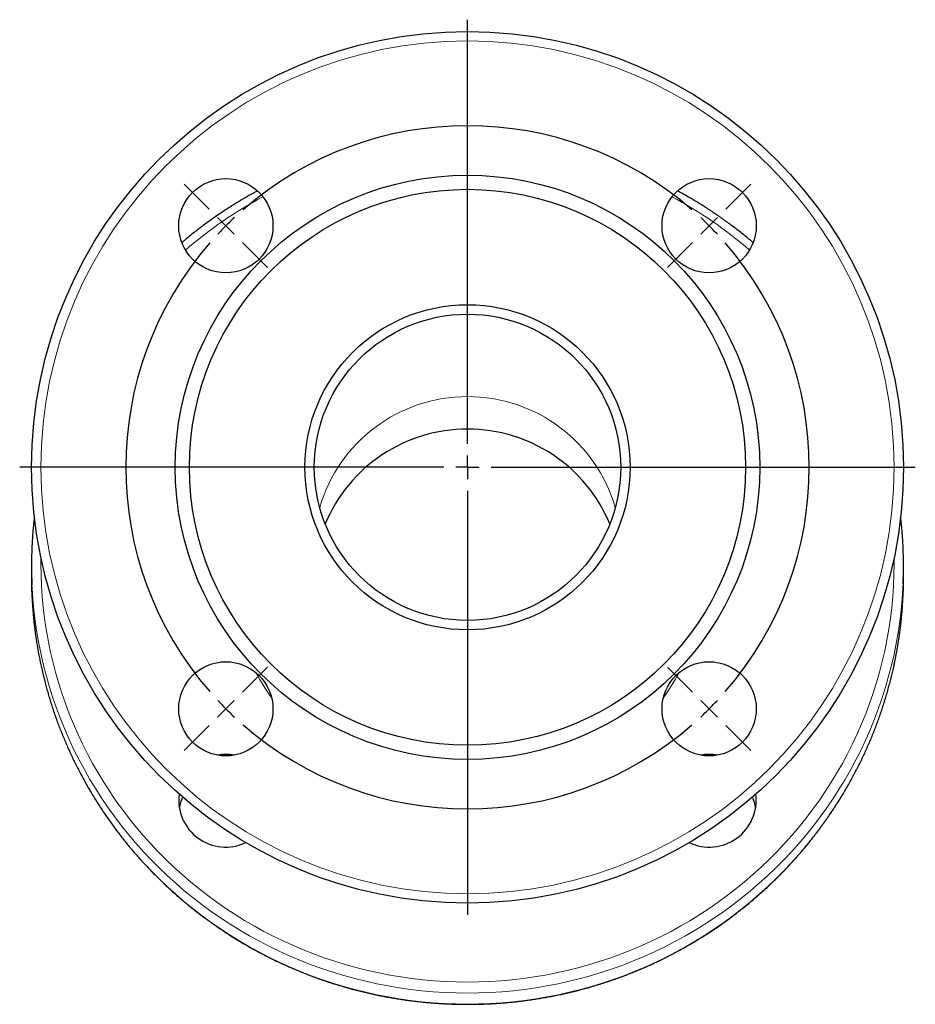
# Model space of a CAD drawing. Header units: millimetres. Extents: x 40 to 554, y 11 to 415.
# Tile 4 of 4: x 364 to 554, y 206 to 415. Entities that reach past the tile are written whole.
import ezdxf

# ---------------------------------------------------------------- set-up
doc = ezdxf.new("R2010")
doc.units = ezdxf.units.MM
doc.layers.add('FORMAT', color=7, linetype='Continuous')

# ---------------------------------------------------------------- blocks, each defined once
blk = doc.blocks.new('SW_CENTERMARKSYMBOL_0')
at = {"layer": 'FORMAT', "color": 0}
for p, q in [((0, 5), (0, 95)), ((-54.8, 54.8), (-60.1, 60.1)), ((54.8, 54.8), (60.1, 60.1)), ((-51.27, 51.27), (-53.03, 53.03)), ((51.27, 51.27), (53.03, 53.03)), ((-51.27, 51.27), (-49.5, 49.5)), ((51.27, 51.27), (49.5, 49.5)), ((-47.73, 47.73), (-42.43, 42.43)), ((47.73, 47.73), (42.43, 42.43)), ((0, 0), (0, 2.5)), ((-5, 0), (-95, 0)), ((0, 0), (-2.5, 0)), ((0, 0), (0, -2.5)), ((0, 0), (2.5, 0)), ((5, 0), (95, 0)), ((0, -5), (0, -95)), ((-47.73, -47.73), (-42.43, -42.43)), ((47.73, -47.73), (42.43, -42.43)), ((-51.27, -51.27), (-49.5, -49.5)), ((51.27, -51.27), (49.5, -49.5)), ((-51.27, -51.27), (-53.03, -53.03)), ((51.27, -51.27), (53.03, -53.03)), ((-54.8, -54.8), (-60.1, -60.1)), ((54.8, -54.8), (60.1, -60.1))]:
    blk.add_line(p, q, dxfattribs=at)
for start, end in [(48.9514, 131.0486), (133.0243, 135), (45, 46.9757), (135, 136.9757), (43.0243, 45), (138.9514, 221.0486), (318.9514, 41.0486), (223.0243, 225), (315, 316.9757), (225, 226.9757), (313.0243, 315), (228.9514, 311.0486)]:
    blk.add_arc((0, 0), 72.5, start, end, dxfattribs=at)

msp = doc.modelspace()

# ---------------------------------------------------------------- linework, layer by layer
at = {"color": 7, "linetype": 'Continuous', "lineweight": 25}
for p, q in [((366.12, 299.03), (366.12, 296.69)), ((551.12, 296.69), (551.12, 299.03))]:
    msp.add_line(p, q, dxfattribs=at)
at = {"color": 8, "linetype": 'Continuous', "lineweight": 18, "flags": 128}
for points in [[(368.13, 300.73), (368.12, 299.42), (368.15, 297.1), (368.24, 294.77), (368.4, 292.46), (368.61, 290.14), (368.89, 287.83), (369.23, 285.53), (369.63, 283.24), (370.09, 280.96), (370.62, 278.7), (371.2, 276.45), (371.84, 274.21), (372.55, 271.99), (373.31, 269.79), (374.13, 267.61), (375.01, 265.45), (375.94, 263.32), (376.93, 261.21), (377.98, 259.12), (379.08, 257.07), (380.24, 255.04), (381.45, 253.04), (382.72, 251.08), (384.03, 249.14), (385.4, 247.25), (386.82, 245.39), (388.28, 243.56), (389.8, 241.77), (391.36, 240.03), (392.97, 238.32), (394.62, 236.66), (396.32, 235.03), (398.06, 233.46), (399.84, 231.93), (401.66, 230.44), (403.52, 229), (405.42, 227.61), (407.36, 226.27), (409.33, 224.98), (411.33, 223.74), (413.37, 222.55), (415.43, 221.41), (417.53, 220.33), (419.66, 219.31), (421.81, 218.33), (423.98, 217.41), (426.18, 216.55), (428.41, 215.75), (430.65, 215), (432.91, 214.31), (435.19, 213.68), (437.49, 213.11), (439.8, 212.6), (442.12, 212.14), (444.46, 211.75), (446.8, 211.42), (449.16, 211.14), (451.52, 210.93), (453.88, 210.78), (456.25, 210.69), (458.62, 210.66), (460.99, 210.69), (463.35, 210.78), (465.72, 210.93), (468.08, 211.14), (470.43, 211.42), (472.77, 211.75), (475.11, 212.14), (477.43, 212.6), (479.74, 213.11), (482.04, 213.68), (484.32, 214.31), (486.58, 215), (488.83, 215.75), (491.05, 216.55), (493.25, 217.41), (495.43, 218.33), (497.58, 219.31), (499.7, 220.33), (501.8, 221.41), (503.87, 222.55), (505.9, 223.74), (507.91, 224.98), (509.88, 226.27), (511.81, 227.61), (513.71, 229), (515.57, 230.44), (517.39, 231.93), (519.17, 233.46), (520.91, 235.03), (522.61, 236.66), (524.26, 238.32), (525.87, 240.03), (527.43, 241.77), (528.95, 243.56), (530.42, 245.39), (531.83, 247.25), (533.2, 249.14), (534.52, 251.08), (535.78, 253.04), (536.99, 255.04), (538.15, 257.07), (539.25, 259.12), (540.3, 261.21), (541.29, 263.32), (542.23, 265.45), (543.11, 267.61), (543.93, 269.79), (544.69, 271.99), (545.39, 274.21), (546.03, 276.45), (546.62, 278.7), (547.14, 280.96), (547.6, 283.24), (548, 285.53), (548.34, 287.83), (548.62, 290.14), (548.84, 292.46), (548.99, 294.77), (549.09, 297.1), (549.12, 299.42), (549.11, 300.73)], [(551.03, 295.14), (550.99, 294.28), (550.83, 291.91), (550.61, 289.55), (550.33, 287.19), (549.98, 284.84), (549.57, 282.5), (549.1, 280.17), (548.56, 277.85), (547.96, 275.55), (547.31, 273.26), (546.59, 270.99), (545.81, 268.75), (544.97, 266.52), (544.08, 264.31), (543.12, 262.13), (542.11, 259.97), (541.03, 257.84), (539.91, 255.74), (538.72, 253.67), (537.49, 251.63), (536.19, 249.62), (534.85, 247.64), (533.45, 245.7), (532, 243.8), (530.5, 241.94), (528.95, 240.11), (527.36, 238.32), (525.71, 236.58), (524.02, 234.88), (522.29, 233.22), (520.51, 231.61), (518.69, 230.04), (516.83, 228.52), (514.93, 227.05), (512.99, 225.63), (511.01, 224.26), (509, 222.94), (506.95, 221.68), (504.87, 220.46), (502.75, 219.3), (500.61, 218.19), (498.44, 217.14), (496.24, 216.15), (494.01, 215.21), (491.77, 214.33), (489.49, 213.51), (487.2, 212.75), (484.89, 212.04), (482.56, 211.4), (480.21, 210.81), (477.85, 210.29), (475.47, 209.83), (473.09, 209.42), (470.69, 209.08), (468.29, 208.8), (465.87, 208.59), (463.46, 208.43), (461.04, 208.34), (458.62, 208.31), (456.2, 208.34), (453.78, 208.43), (451.36, 208.59), (448.95, 208.8), (446.54, 209.08), (444.15, 209.42), (441.76, 209.83), (439.38, 210.29), (437.02, 210.81), (434.68, 211.4), (432.35, 212.04), (430.03, 212.75), (427.74, 213.51), (425.47, 214.33), (423.22, 215.21), (420.99, 216.15), (418.79, 217.14), (416.62, 218.19), (414.48, 219.3), (412.37, 220.46), (410.29, 221.68), (408.24, 222.94), (406.22, 224.26), (404.25, 225.63), (402.31, 227.05), (400.4, 228.52), (398.54, 230.04), (396.72, 231.61), (394.94, 233.22), (393.21, 234.88), (391.52, 236.58), (389.88, 238.32), (388.28, 240.11), (386.73, 241.94), (385.23, 243.8), (383.78, 245.7), (382.38, 247.64), (381.04, 249.62), (379.75, 251.63), (378.51, 253.67), (377.33, 255.74), (376.2, 257.84), (375.13, 259.97), (374.11, 262.13), (373.16, 264.31), (372.26, 266.52), (371.42, 268.75), (370.64, 270.99), (369.93, 273.26), (369.27, 275.55), (368.67, 277.85), (368.14, 280.17), (367.67, 282.5), (367.26, 284.84), (366.91, 287.19), (366.62, 289.55), (366.4, 291.91), (366.24, 294.28), (366.21, 294.91)], [(366.21, 292.66), (366.24, 291.94), (366.4, 289.57), (366.62, 287.21), (366.91, 284.85), (367.26, 282.5), (367.67, 280.16), (368.14, 277.83), (368.67, 275.51), (369.27, 273.21), (369.93, 270.92), (370.64, 268.65), (371.42, 266.4), (372.26, 264.18), (373.16, 261.97), (374.11, 259.79), (375.13, 257.63), (376.2, 255.5), (377.33, 253.4), (378.51, 251.33), (379.75, 249.29), (381.04, 247.28), (382.38, 245.3), (383.78, 243.36), (385.23, 241.46), (386.73, 239.59), (388.28, 237.77), (389.88, 235.98), (391.52, 234.24), (393.21, 232.54), (394.94, 230.88), (396.72, 229.27), (398.54, 227.7), (400.4, 226.18), (402.31, 224.71), (404.25, 223.29), (406.22, 221.92), (408.24, 220.6), (410.29, 219.33), (412.37, 218.12), (414.48, 216.96), (416.62, 215.85), (418.79, 214.8), (420.99, 213.81), (423.22, 212.87), (425.47, 211.99), (427.74, 211.17), (430.03, 210.41), (432.35, 209.7), (434.68, 209.06), (437.02, 208.47), (439.38, 207.95), (441.76, 207.48), (444.15, 207.08), (446.54, 206.74), (448.95, 206.46), (451.36, 206.25), (453.78, 206.09), (456.2, 206), (458.62, 205.97)], [(458.62, 205.97), (461.04, 206), (463.46, 206.09), (465.87, 206.25), (468.29, 206.46), (470.69, 206.74), (473.09, 207.08), (475.47, 207.48), (477.85, 207.95), (480.21, 208.47), (482.56, 209.06), (484.89, 209.7), (487.2, 210.41), (489.49, 211.17), (491.77, 211.99), (494.01, 212.87), (496.24, 213.81), (498.44, 214.8), (500.61, 215.85), (502.75, 216.96), (504.87, 218.12), (506.95, 219.33), (509, 220.6), (511.01, 221.92), (512.99, 223.29), (514.93, 224.71), (516.83, 226.18), (518.69, 227.7), (520.51, 229.27), (522.29, 230.88), (524.02, 232.54), (525.71, 234.24), (527.36, 235.98), (528.95, 237.77), (530.5, 239.59), (532, 241.46), (533.45, 243.36), (534.85, 245.3), (536.19, 247.28), (537.49, 249.29), (538.72, 251.33), (539.91, 253.4), (541.03, 255.5), (542.11, 257.63), (543.12, 259.79), (544.08, 261.97), (544.97, 264.18), (545.81, 266.4), (546.59, 268.65), (547.31, 270.92), (547.96, 273.21), (548.56, 275.51), (549.1, 277.83), (549.57, 280.16), (549.98, 282.5), (550.33, 284.85), (550.61, 287.21), (550.83, 289.57), (550.99, 291.94), (551.03, 292.8)]]:
    msp.add_lwpolyline(points, dxfattribs=at)
at = {"color": 7, "linetype": 'Continuous', "lineweight": 25, "flags": 128}
for points in [[(366.12, 296.69), (366.15, 294.31), (366.21, 292.66)], [(551.03, 292.8), (551.08, 294.31), (551.12, 296.69)]]:
    msp.add_lwpolyline(points, dxfattribs=at)
at = {"color": 7, "linetype": 'Continuous', "lineweight": 25}
for centre, radius in [((458.62, 319.9), 92.5), ((458.62, 319.9), 62), ((407.35, 371.17), 10), ((509.88, 371.17), 10), ((458.62, 319.9), 59), ((458.62, 319.9), 34.5), ((458.62, 319.9), 32.5), ((407.35, 268.64), 10), ((509.88, 268.64), 10)]:
    msp.add_circle(centre, radius, dxfattribs=at)
at = {"color": 8, "linetype": 'Continuous', "lineweight": 18}
msp.add_circle((458.62, 319.9), 90.5, dxfattribs=at)
for centre, radius, start, end in [((457.96, 297.51), 90.53, 118.1634, 130.8246), ((459.26, 297.5), 90.54, 49.1764, 61.8356), ((458.62, 302.27), 32.65, 16.1693, 163.8307), ((457.42, 299.7), 49.54, 208.1163, 215.5082), ((459.82, 299.7), 49.54, 324.4918, 331.8837)]:
    msp.add_arc(centre, radius, start, end, dxfattribs=at)
at = {"color": 7, "linetype": 'Continuous', "lineweight": 25}
for centre, radius, start, end in [((458.62, 295.31), 32.71, 22.6081, 157.3919), ((455.1, 299.03), 88.98, 177.3967, 182.6548), ((462.14, 299.03), 88.98, 357.4948, 2.5038), ((407.35, 248.76), 10.19, 89.9986, 99.9319), ((407.35, 248.76), 10.19, 80.0678, 90.0017), ((509.88, 248.76), 10.19, 89.9986, 99.9319), ((509.88, 248.76), 10.19, 80.0678, 90.0017), ((407.32, 249.25), 9.96, 172.7098, 295.333), ((407.01, 246.01), 9.66, 156.3208, 170.6598), ((509.9, 249.26), 9.96, 244.7028, 7.2543), ((510.21, 246.01), 9.67, 9.3434, 23.676)]:
    msp.add_arc(centre, radius, start, end, dxfattribs=at)
for points, knots in [([(414.07, 378.57), (413.82, 378.44), (413.21, 378.11), (412.26, 377.57), (411.2, 376.96), (410.15, 376.34), (409.11, 375.7), (408.07, 375.05), (407.05, 374.38), (406.03, 373.7), (405.03, 373.01), (404.03, 372.31), (403.05, 371.59), (402.07, 370.86), (401.1, 370.12), (400.14, 369.36), (399.2, 368.59), (398.49, 368), (398.1, 367.67), (398.02, 367.6)], [0, 0, 0, 0, 0.043235, 0.105916, 0.168596, 0.231276, 0.293955, 0.356634, 0.419312, 0.48199, 0.544668, 0.607345, 0.670022, 0.732698, 0.795374, 0.858049, 0.920724, 0.983399, 1, 1, 1, 1]), ([(519.21, 367.6), (519.18, 367.63), (518.83, 367.93), (518.17, 368.48), (517.23, 369.25), (516.27, 370.01), (515.31, 370.75), (514.33, 371.48), (513.35, 372.2), (512.35, 372.91), (511.35, 373.6), (510.33, 374.28), (509.31, 374.95), (508.28, 375.6), (507.24, 376.24), (506.19, 376.87), (505.13, 377.48), (504.12, 378.05), (503.46, 378.41), (503.16, 378.57)], [0, 0, 0, 0, 0.0074461, 0.0701111, 0.1327766, 0.1954426, 0.2581091, 0.320776, 0.3834435, 0.4461114, 0.5087797, 0.5714486, 0.6341178, 0.6967876, 0.7594578, 0.8221284, 0.8847994, 0.9474709, 1, 1, 1, 1]), ([(366.72, 309.39), (366.68, 309.05), (366.6, 308.32), (366.49, 307.18), (366.38, 305.98), (366.3, 304.77), (366.24, 303.81), (366.22, 303.24), (366.21, 303.07)], [0, 0, 0, 0, 0.16174, 0.351754, 0.541767, 0.73178, 0.921793, 1, 1, 1, 1]), ([(551.03, 302.92), (551.02, 303.08), (551, 303.64), (550.94, 304.6), (550.86, 305.8), (550.76, 307), (550.64, 308.2), (550.56, 309), (550.51, 309.4), (550.51, 309.41)], [0, 0, 0, 0, 0.073286, 0.258434, 0.443583, 0.628731, 0.81388, 0.99903, 1, 1, 1, 1]), ([(366.21, 292.65), (366.21, 292.54), (366.24, 292.03), (366.29, 291.12), (366.37, 289.92), (366.47, 288.71), (366.59, 287.51), (366.72, 286.32), (366.87, 285.12), (367.03, 283.93), (367.21, 282.73), (367.41, 281.55), (367.62, 280.36), (367.85, 279.17), (368.1, 277.99), (368.36, 276.82), (368.63, 275.64), (368.93, 274.47), (369.24, 273.31), (369.56, 272.14), (369.9, 270.99), (370.26, 269.83), (370.63, 268.68), (371.01, 267.54), (371.42, 266.4), (371.83, 265.27), (372.27, 264.14), (372.71, 263.02), (373.18, 261.9), (373.66, 260.79), (374.15, 259.69), (374.66, 258.59), (375.18, 257.5), (375.72, 256.42), (376.27, 255.34), (376.84, 254.27), (377.42, 253.21), (378.01, 252.16), (378.62, 251.11), (379.25, 250.07), (379.88, 249.04), (380.54, 248.02), (381.2, 247.01), (381.88, 246), (382.57, 245.01), (383.28, 244.02), (384, 243.05), (384.73, 242.08), (385.48, 241.12), (386.23, 240.17), (387.01, 239.23), (387.79, 238.31), (388.59, 237.39), (389.39, 236.48), (390.21, 235.59), (391.05, 234.7), (391.89, 233.83), (392.75, 232.96), (393.62, 232.11), (394.5, 231.27), (395.39, 230.44), (396.29, 229.62), (397.2, 228.81), (398.13, 228.02), (399.06, 227.24), (400.01, 226.47), (400.96, 225.71), (401.93, 224.97), (402.9, 224.23), (403.89, 223.51), (404.88, 222.81), (405.89, 222.11), (406.9, 221.43), (407.92, 220.77), (408.96, 220.11), (410, 219.47), (411.05, 218.85), (412.1, 218.23), (413.17, 217.63), (414.24, 217.05), (415.32, 216.48), (416.41, 215.92), (417.51, 215.38), (418.61, 214.85), (419.73, 214.34), (420.84, 213.84), (421.97, 213.35), (423.1, 212.88), (424.24, 212.43), (425.38, 211.99), (426.53, 211.56), (427.68, 211.15), (428.84, 210.75), (430.01, 210.37), (431.18, 210.01), (432.36, 209.66), (433.54, 209.32), (434.72, 209.01), (435.91, 208.7), (437.1, 208.41), (438.3, 208.14), (439.5, 207.88), (440.7, 207.64), (441.91, 207.42), (443.12, 207.21), (444.33, 207.01), (445.54, 206.84), (446.76, 206.67), (447.98, 206.53), (449.2, 206.4), (450.42, 206.28), (451.65, 206.18), (452.87, 206.1), (454.1, 206.03), (455.33, 205.98), (456.56, 205.95), (457.65, 205.93), (458.34, 205.93), (458.62, 205.93)], [0, 0, 0, 0, 0.002409, 0.011105, 0.019802, 0.028498, 0.037194, 0.045891, 0.054587, 0.063283, 0.07198, 0.080676, 0.089373, 0.098069, 0.106766, 0.115462, 0.124159, 0.132855, 0.141552, 0.150249, 0.158945, 0.167642, 0.176339, 0.185036, 0.193733, 0.20243, 0.211126, 0.219823, 0.228521, 0.237218, 0.245915, 0.254612, 0.263309, 0.272007, 0.280704, 0.289402, 0.298099, 0.306797, 0.315494, 0.324192, 0.33289, 0.341588, 0.350286, 0.358984, 0.367682, 0.37638, 0.385078, 0.393776, 0.402475, 0.411173, 0.419871, 0.42857, 0.437269, 0.445967, 0.454666, 0.463365, 0.472064, 0.480763, 0.489462, 0.498161, 0.50686, 0.515559, 0.524258, 0.532958, 0.541657, 0.550357, 0.559056, 0.567756, 0.576456, 0.585156, 0.593855, 0.602555, 0.611255, 0.619955, 0.628655, 0.637356, 0.646056, 0.654756, 0.663456, 0.672157, 0.680857, 0.689558, 0.698258, 0.706959, 0.71566, 0.72436, 0.733061, 0.741762, 0.750463, 0.759164, 0.767865, 0.776566, 0.785267, 0.793968, 0.802669, 0.81137, 0.820071, 0.828773, 0.837474, 0.846175, 0.854877, 0.863578, 0.872279, 0.880981, 0.889682, 0.898384, 0.907085, 0.915787, 0.924488, 0.93319, 0.941891, 0.950593, 0.959294, 0.967996, 0.976698, 0.985399, 0.994101, 1, 1, 1, 1]), ([(458.62, 205.93), (458.83, 205.93), (459.46, 205.93), (460.5, 205.94), (461.73, 205.98), (462.95, 206.02), (464.18, 206.09), (465.41, 206.17), (466.63, 206.27), (467.85, 206.38), (469.07, 206.51), (470.29, 206.65), (471.51, 206.81), (472.73, 206.99), (473.94, 207.18), (475.15, 207.39), (476.36, 207.61), (477.56, 207.85), (478.76, 208.1), (479.96, 208.37), (481.15, 208.66), (482.34, 208.96), (483.53, 209.28), (484.71, 209.61), (485.88, 209.96), (487.05, 210.32), (488.22, 210.7), (489.38, 211.09), (490.54, 211.5), (491.69, 211.92), (492.83, 212.36), (493.97, 212.81), (495.1, 213.28), (496.23, 213.77), (497.35, 214.26), (498.46, 214.77), (499.56, 215.3), (500.66, 215.84), (501.75, 216.4), (502.83, 216.97), (503.91, 217.55), (504.98, 218.15), (506.03, 218.76), (507.08, 219.38), (508.13, 220.02), (509.16, 220.67), (510.18, 221.34), (511.2, 222.01), (512.2, 222.71), (513.2, 223.41), (514.19, 224.13), (515.17, 224.86), (516.13, 225.6), (517.09, 226.36), (518.04, 227.13), (518.97, 227.91), (519.9, 228.7), (520.81, 229.5), (521.72, 230.32), (522.61, 231.15), (523.49, 231.99), (524.36, 232.84), (525.22, 233.7), (526.06, 234.57), (526.9, 235.46), (527.72, 236.35), (528.53, 237.26), (529.33, 238.17), (530.11, 239.1), (530.89, 240.04), (531.65, 240.98), (532.4, 241.94), (533.13, 242.91), (533.85, 243.88), (534.56, 244.87), (535.25, 245.86), (535.93, 246.86), (536.6, 247.87), (537.26, 248.89), (537.9, 249.92), (538.52, 250.96), (539.13, 252), (539.73, 253.06), (540.31, 254.12), (540.88, 255.19), (541.44, 256.26), (541.98, 257.34), (542.5, 258.43), (543.01, 259.53), (543.51, 260.63), (543.99, 261.74), (544.45, 262.86), (544.9, 263.98), (545.34, 265.1), (545.76, 266.24), (546.16, 267.37), (546.55, 268.52), (546.92, 269.67), (547.28, 270.82), (547.62, 271.98), (547.95, 273.14), (548.26, 274.3), (548.56, 275.47), (548.84, 276.65), (549.1, 277.82), (549.35, 279), (549.58, 280.19), (549.79, 281.37), (549.99, 282.56), (550.18, 283.75), (550.34, 284.95), (550.49, 286.14), (550.63, 287.34), (550.75, 288.54), (550.85, 289.74), (550.93, 290.94), (550.99, 291.96), (551.02, 292.58), (551.03, 292.79)], [0, 0, 0, 0, 0.004623, 0.013315, 0.022008, 0.030701, 0.039394, 0.048087, 0.05678, 0.065473, 0.074166, 0.082859, 0.091552, 0.100245, 0.108937, 0.11763, 0.126323, 0.135016, 0.143709, 0.152401, 0.161094, 0.169787, 0.178479, 0.187172, 0.195865, 0.204557, 0.21325, 0.221942, 0.230635, 0.239327, 0.248019, 0.256712, 0.265404, 0.274096, 0.282789, 0.291481, 0.300173, 0.308865, 0.317557, 0.326249, 0.334941, 0.343633, 0.352324, 0.361016, 0.369708, 0.378399, 0.387091, 0.395783, 0.404474, 0.413165, 0.421857, 0.430548, 0.439239, 0.44793, 0.456621, 0.465312, 0.474003, 0.482694, 0.491385, 0.500076, 0.508766, 0.517457, 0.526147, 0.534838, 0.543528, 0.552218, 0.560909, 0.569599, 0.578289, 0.586979, 0.595669, 0.604359, 0.613049, 0.621738, 0.630428, 0.639118, 0.647807, 0.656497, 0.665186, 0.673875, 0.682565, 0.691254, 0.699943, 0.708632, 0.717321, 0.72601, 0.734699, 0.743387, 0.752076, 0.760765, 0.769453, 0.778142, 0.786831, 0.795519, 0.804207, 0.812896, 0.821584, 0.830272, 0.838961, 0.847649, 0.856337, 0.865025, 0.873713, 0.882401, 0.891089, 0.899777, 0.908465, 0.917153, 0.92584, 0.934528, 0.943216, 0.951904, 0.960591, 0.969279, 0.977967, 0.986654, 0.995342, 1, 1, 1, 1])]:
    msp.add_open_spline(points, degree=3, knots=knots, dxfattribs=at)

# ---------------------------------------------------------------- block references
at = {"layer": 'FORMAT', "color": 7}
msp.add_blockref('SW_CENTERMARKSYMBOL_0', (458.62, 319.9), dxfattribs=at)

doc.saveas('drawing.dxf')
